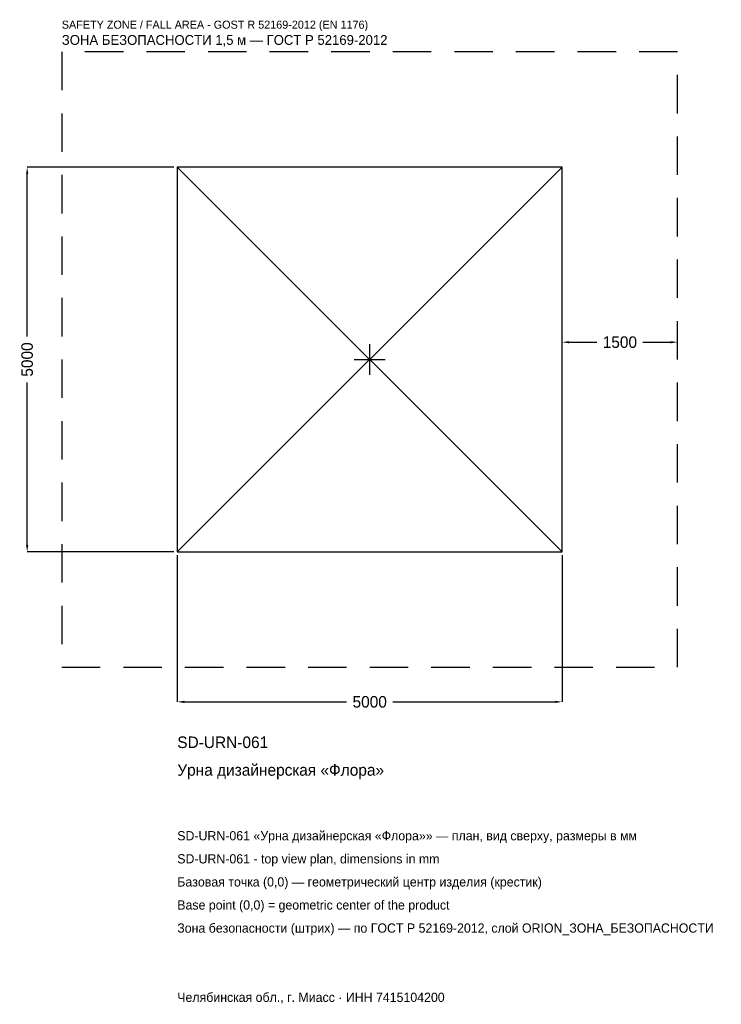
# Model space of a CAD drawing. Header units: metres. Extents: x -4547 to 4568, y -8381 to 4417.
import ezdxf

# ---------------------------------------------------------------- set-up
doc = ezdxf.new("R2010")
doc.units = ezdxf.units.M
doc.linetypes.add('DASHED', pattern=[800, 500, -300])
for name, color, linetype in [('ORION_ДАННЫЕ', 3, 'Continuous'), ('ORION_ЗОНА_БЕЗОПАСНОСТИ', 1, 'Continuous'), ('ORION_КОНТУР', 7, 'Continuous'), ('ORION_РАЗМЕРЫ', 8, 'Continuous')]:
    doc.layers.add(name, color=color, linetype=linetype)
doc.dimstyles.new('ORION', dxfattribs={"dimtxt": 150, "dimasz": 90, "dimexe": 1.25, "dimexo": 45, "dimtad": 1, "dimdec": 0, "dimcen": 2.5, "dimazin": 3, "dimtfac": 1, "dimtmove": 0, "dimatfit": 3, "dimarcsym": 0})

# ---------------------------------------------------------------- blocks, each defined once
blk = doc.blocks.new('_CLOSEDFILLED')
at = {"color": 0, "linetype": 'BYBLOCK'}
blk.add_solid([(-1, 0.16), (0, 0), (-1, -0.16)], dxfattribs=at)
blk = doc.blocks.new('*D1')
for p, q in [((-2500, -2545), (-2500, -4450)), ((2500, -2545), (2500, -4450)), ((-2410, -4450), (-300, -4450)), ((300, -4450), (2410, -4450))]:
    blk.add_line(p, q)
at = {"layer": 'Defpoints'}
for p in [(-2500, -2500), (2500, -2500), (-2500, -4450)]:
    blk.add_point(p, dxfattribs=at)
at = {"layer": 'ORION_РАЗМЕРЫ', "xscale": 90, "yscale": 90, "rotation": 180}
blk.add_blockref('_CLOSEDFILLED', (-2500, -4450), dxfattribs=at)
at = {"layer": 'ORION_РАЗМЕРЫ', "xscale": 90, "yscale": 90}
blk.add_blockref('_CLOSEDFILLED', (2500, -4450), dxfattribs=at)
at = {"layer": 'ORION_РАЗМЕРЫ', "insert": (0, -4450), "char_height": 150, "attachment_point": 5}
blk.add_mtext('5000', dxfattribs=at)
blk = doc.blocks.new('*D2')
for p, q in [((-2545, 2500), (-4450, 2500)), ((-4450, 300), (-4450, 2410)), ((-4450, -2410), (-4450, -300)), ((-2545, -2500), (-4450, -2500))]:
    blk.add_line(p, q)
at = {"layer": 'Defpoints'}
for p in [(-2500, 2500), (-4450, -2500), (-2500, -2500)]:
    blk.add_point(p, dxfattribs=at)
at = {"layer": 'ORION_РАЗМЕРЫ', "xscale": 90, "yscale": 90}
for p, rotation in [((-4450, 2500), 90), ((-4450, -2500), 270)]:
    blk.add_blockref('_CLOSEDFILLED', p, dxfattribs=dict(at, rotation=rotation))
at = {"layer": 'ORION_РАЗМЕРЫ', "insert": (-4450, 0), "char_height": 150, "attachment_point": 5, "rotation": 90}
blk.add_mtext('5000', dxfattribs=at)
blk = doc.blocks.new('*D3')
for p, q in [((2500, 45), (2500, 225)), ((2590, 225), (2950, 225)), ((3550, 225), (3910, 225)), ((4000, 45), (4000, 225))]:
    blk.add_line(p, q)
at = {"layer": 'Defpoints'}
for p in [(2500, 225), (2500, 0), (4000, 0)]:
    blk.add_point(p, dxfattribs=at)
at = {"layer": 'ORION_РАЗМЕРЫ', "xscale": 90, "yscale": 90, "rotation": 180}
blk.add_blockref('_CLOSEDFILLED', (2500, 225), dxfattribs=at)
at = {"layer": 'ORION_РАЗМЕРЫ', "xscale": 90, "yscale": 90}
blk.add_blockref('_CLOSEDFILLED', (4000, 225), dxfattribs=at)
at = {"layer": 'ORION_РАЗМЕРЫ', "insert": (3250, 225), "char_height": 150, "attachment_point": 5}
blk.add_mtext('1500', dxfattribs=at)
blk = doc.blocks.new('ОРИОН SD-URN-061 Урна дизайнерская Флора')
at = {"layer": 'ORION_ЗОНА_БЕЗОПАСНОСТИ', "linetype": 'DASHED'}
blk.add_lwpolyline([(-4000, -4000), (4000, -4000), (4000, 4000), (-4000, 4000)], close=True, dxfattribs=at)
at = {"layer": 'ORION_КОНТУР'}
for p, q in [((-2500, -2500), (2500, 2500)), ((-2500, 2500), (2500, -2500))]:
    blk.add_line(p, q, dxfattribs=at)
blk.add_lwpolyline([(-2500, -2500), (2500, -2500), (2500, 2500), (-2500, 2500)], close=True, dxfattribs=at)
at = {"layer": 'ORION_РАЗМЕРЫ'}
for p, q in [((0, -200), (0, 200)), ((-200, 0), (200, 0))]:
    blk.add_line(p, q, dxfattribs=at)
at = {"layer": 'ORION_ДАННЫЕ'}
for tag, p in [('АРТИКУЛ', (-2500, -5050)), ('НАИМЕНОВАНИЕ', (-2500, -5410))]:
    blk.add_attdef(tag, p, '', height=150, dxfattribs=at)
at = {"layer": 'ORION_ДАННЫЕ', "flags": 1}
for tag, p in [('ПРОИЗВОДИТЕЛЬ', (-2500, -5770)), ('ТЕЛЕФОН', (-2500, -6130)), ('САЙТ', (-2500, -6850)), ('АДРЕС', (-2500, -7210)), ('РЕКВИЗИТЫ', (-2500, -7570)), ('ГАБАРИТЫ', (-2500, -7930)), ('ЗОНА_БЕЗОПАСНОСТИ', (-2500, -8290))]:
    blk.add_attdef(tag, p, '', height=150, dxfattribs=at)
at = {"layer": 'ORION_ЗОНА_БЕЗОПАСНОСТИ', "color": 1}
for s, height, p in [('SAFETY ZONE / FALL AREA - GOST R 52169-2012 (EN 1176)', 105, (-4000, 4300)), ('ЗОНА БЕЗОПАСНОСТИ 1,5 м — ГОСТ Р 52169-2012', 127.5, (-4000, 4090))]:
    blk.add_text(s, height=height, dxfattribs=at).set_placement(p)
at = {"layer": 'ORION_РАЗМЕРЫ'}
dim = blk.add_linear_dim(base=(-4450, -2500), p1=(-2500, -2500), p2=(-2500, 2500), angle=90, dimstyle='ORION', dxfattribs=at)
dim.commit()
dim.dimension.update_dxf_attribs({"geometry": '*D2', "text_midpoint": (-4450, 0)})
for base, p1, p2, picture, middle in [((2500, 225), (2500, 0), (4000, 0), '*D3', (3250, 225)), ((-2500, -4450), (-2500, -2500), (2500, -2500), '*D1', (0, -4450))]:
    dim = blk.add_linear_dim(base=base, p1=p1, p2=p2, dimstyle='ORION', dxfattribs=at)
    dim.commit()
    dim.dimension.update_dxf_attribs({"geometry": picture, "text_midpoint": middle})

msp = doc.modelspace()

# ---------------------------------------------------------------- block references
msp.add_blockref('ОРИОН SD-URN-061 Урна дизайнерская Флора', (0, 0)).add_auto_attribs({'АРТИКУЛ': 'SD-URN-061', 'НАИМЕНОВАНИЕ': 'Урна дизайнерская «Флора»'})

# ---------------------------------------------------------------- texts
at = {"layer": 'ORION_ДАННЫЕ', "color": 3}
for s, p in [('SD-URN-061 «Урна дизайнерская «Флора»» — план, вид сверху, размеры в мм', (-2500, -6250)), ('SD-URN-061 - top view plan, dimensions in mm', (-2500, -6550)), ('Челябинская обл., г. Миасс · ИНН 7415104200', (-2500, -8350))]:
    msp.add_text(s, height=120, dxfattribs=at).set_placement(p)
at = {"layer": 'ORION_ДАННЫЕ', "color": 7}
for s, p in [('Базовая точка (0,0) — геометрический центр изделия (крестик)', (-2500, -6850)), ('Base point (0,0) = geometric center of the product', (-2500, -7150))]:
    msp.add_text(s, height=120, dxfattribs=at).set_placement(p)
at = {"layer": 'ORION_ДАННЫЕ', "color": 1}
msp.add_text('Зона безопасности (штрих) — по ГОСТ Р 52169-2012, слой ORION_ЗОНА_БЕЗОПАСНОСТИ', height=120, dxfattribs=at).set_placement((-2500, -7450))

doc.saveas('drawing.dxf')
